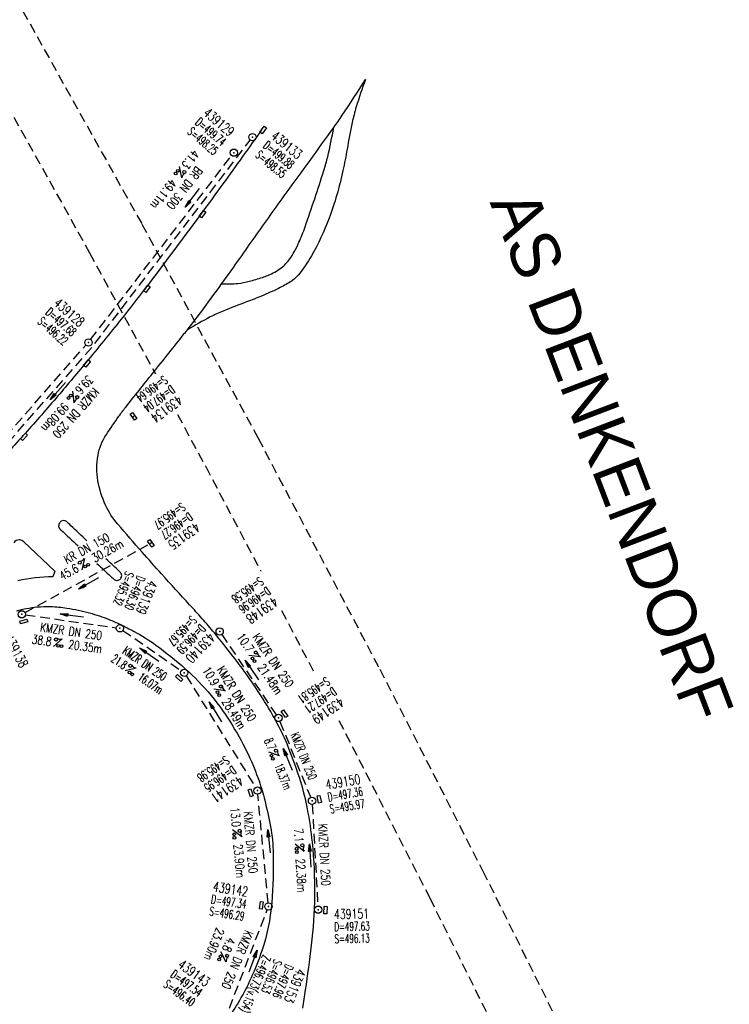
# Model space of a CAD drawing. Extents: x 459406 to 461721, y 413308 to 423218.
# Tile 254 of 256: x 460761 to 460907, y 421582 to 421784. Entities that reach past the tile are written whole.
import ezdxf
from ezdxf.enums import TextEntityAlignment as Align

# ---------------------------------------------------------------- set-up
doc = ezdxf.new("R2010")
doc.units = 0
doc.header["$LTSCALE"] = 2
doc.header["$MEASUREMENT"] = 0
for name, pattern in [('AUSGEZOGEN', [0]), ('GESTRICH-X2', [1.5, 1, -0.5]), ('STRICHPT-X3', [3, 1.5, -0.75, 0, -0.75])]:
    doc.linetypes.add(name, pattern=pattern)
doc.layers.get('0').update_dxf_attribs({"linetype": 'AUSGEZOGEN'})
for name, color, linetype in [('10', 7, 'CONTINUOUS'), ('ACHSE', 1, 'STRICHPT-X3'), ('FBR', 8, 'CONTINUOUS'), ('KANAL', 7, 'GESTRICH-X2'), ('NBS', 7, 'AUSGEZOGEN'), ('PFEIL', 7, 'CONTINUOUS'), ('SCHACHTNR', 6, 'CONTINUOUS'), ('SCHRIFT', 7, 'AUSGEZOGEN'), ('SCHSYMBOL', 7, 'AUSGEZOGEN'), ('TEXTO', 4, 'CONTINUOUS'), ('TEXTU', 4, 'CONTINUOUS')]:
    doc.layers.add(name, color=color, linetype=linetype)
doc.styles.add('ROMANS', font='romans.shx', dxfattribs={"width": 0.8})
doc.styles.add('UNIR-O', font='unir_o.shx', dxfattribs={"height": 2.5})

# ---------------------------------------------------------------- blocks, each defined once
blk = doc.blocks.new('GST')
at = {"color": 0}
blk.add_circle((0, 0), 0.75, dxfattribs=at)
blk.add_point((0, 0), dxfattribs=at)
blk = doc.blocks.new('17')
blk.add_lwpolyline([(-0.76, -1.22), (0.75, -1.22), (0.75, -1.8), (-0.76, -1.8)], close=True)
blk.add_blockref('GST', (0, 0))
blk = doc.blocks.new('PROM')
blk.add_line((1.57, 1.82), (0.02, 0.02))
for centre, radius in [((0.32, 1.51), 0.317), ((0.94, 0.29), 0.283), ((1.64, 0.29), 0.283)]:
    blk.add_circle(centre, radius)
blk.add_arc((0.99, 2.68), 1.03, 239.1414, 303.3549)
blk = doc.blocks.new('PFEIL2')
at = {"color": 0}
for p, q in [((0.88, 0), (-2.4, -0.01)), ((0.88, -0.27), (0.88, 0.28)), ((0.88, 0.28), (2.43, 0.01)), ((0.91, 0.27), (0.88, 0.26)), ((0.97, 0.26), (0.88, 0.25)), ((1.02, 0.25), (0.88, 0.23)), ((1.07, 0.24), (0.88, 0.21)), ((1.13, 0.23), (0.88, 0.19)), ((1.18, 0.22), (0.88, 0.17)), ((1.24, 0.21), (0.88, 0.15)), ((1.29, 0.21), (0.88, 0.14)), ((1.34, 0.2), (0.88, 0.12)), ((1.4, 0.19), (0.88, 0.1)), ((1.45, 0.18), (0.88, 0.08)), ((1.51, 0.17), (0.88, 0.06)), ((1.56, 0.16), (0.88, 0.04)), ((1.61, 0.15), (0.88, 0.02)), ((1.67, 0.14), (0.88, 0.01)), ((1.72, 0.13), (0.88, -0.01)), ((1.78, 0.12), (0.88, -0.03)), ((1.83, 0.11), (0.88, -0.05)), ((1.88, 0.1), (0.88, -0.07)), ((1.94, 0.09), (0.88, -0.09)), ((2.05, 0.08), (0.88, -0.12)), ((1.99, 0.08), (0.88, -0.11)), ((2.1, 0.07), (0.88, -0.14)), ((2.15, 0.06), (0.88, -0.16)), ((2.21, 0.05), (0.88, -0.18)), ((2.26, 0.04), (0.88, -0.2)), ((2.32, 0.03), (0.88, -0.22)), ((2.37, 0.02), (0.88, -0.23)), ((2.42, 0.01), (0.88, -0.25)), ((2.43, 0.01), (0.88, -0.27))]:
    blk.add_line(p, q, dxfattribs=at)
blk = doc.blocks.new('10')
blk.add_blockref('GST', (0, 0))
blk = doc.blocks.new('13')
blk.add_lwpolyline([(0.76, 1.22), (-0.75, 1.22), (-0.75, 1.8), (0.76, 1.8)], close=True)
at = {"rotation": 180}
blk.add_blockref('GST', (0, 0), dxfattribs=at)
blk = doc.blocks.new('30')
at = {"color": 0}
for p, q in [((-0.75, -0.29), (-0.75, 0.29)), ((-0.75, 0.29), (0.75, 0.29)), ((0.75, 0.29), (0.75, -0.29)), ((0.75, -0.29), (-0.75, -0.29))]:
    blk.add_line(p, q, dxfattribs=at)
blk.add_point((0, 0), dxfattribs=at)
blk = doc.blocks.new('30S')
at = {"color": 0}
for p, q in [((-0.75, -0.58), (-0.75, 0)), ((-0.75, 0), (0.75, 0)), ((0.75, 0), (0.75, -0.58)), ((0.75, -0.58), (-0.75, -0.58))]:
    blk.add_line(p, q, dxfattribs=at)
blk.add_point((0, 0), dxfattribs=at)

msp = doc.modelspace()

# ---------------------------------------------------------------- linework, layer by layer
at = {"layer": 'ACHSE', "flags": 128}
msp.add_lwpolyline([(459426.66, 423071.8), (459434.7, 423063.96, 0.000009), (459443.64, 423055.23, -0.000014), (459452.58, 423046.49), (459470.47, 423029.03), (459488.36, 423011.57, 0.000028), (459497.3, 423002.83, -0.000019), (459506.25, 422994.1, -0.00001), (459515.19, 422985.37, 0.00001), (459524.14, 422976.64, 0.000005), (459533.08, 422967.9, -0.000014), (459542.03, 422959.17), (459559.91, 422941.71), (459577.8, 422924.24, 0.000014), (459586.74, 422915.51, -0.000007), (459595.69, 422906.78, -0.000007), (459604.63, 422898.05, 0.000014), (459613.58, 422889.31), (459631.47, 422871.85), (459649.35, 422854.38), (459667.24, 422836.92), (459685.13, 422819.45, 0.000014), (459694.07, 422810.72, -0.000007), (459703.02, 422801.99), (459720.91, 422784.53, 0.000016), (459724.89, 422780.63, -0.000005), (459728.88, 422776.74, -0.000854), (459731.57, 422774.11, -0.000319), (459738.76, 422767.03, -0.002071), (459745.75, 422760.08, -0.001348), (459756.42, 422749.33, -0.001735), (459764.66, 422740.93, -0.001541), (459773.86, 422731.42, -0.001535), (459782.49, 422722.39, -0.001533), (459791.08, 422713.29, -0.001538), (459799.62, 422704.14, -0.001542), (459808.08, 422694.96, -0.001544), (459816.48, 422685.73, -0.001539), (459824.84, 422676.42, -0.001534), (459833.15, 422667.06, -0.001539), (459841.38, 422657.67, -0.001538), (459850.2, 422647.48, -0.001798), (459857.69, 422638.72, -0.001274), (459867.54, 422627.04, -0.002004), (459873.76, 422619.57, -0.000175), (459878.95, 422613.28, -0.000644), (459880.36, 422611.57, -0.000005), (459885, 422605.91, 0.000011), (459889.63, 422600.26), (459905.49, 422580.93, -0.000007), (459913.42, 422571.26, 0.000013), (459921.34, 422561.6), (459937.2, 422542.27), (459953.05, 422522.94, -0.000013), (459960.98, 422513.28, 0.000013), (459968.91, 422503.61), (459984.76, 422484.28), (460000.62, 422464.95), (460016.47, 422445.62, -0.000013), (460024.4, 422435.96, 0.000013), (460032.33, 422426.29), (460048.18, 422406.97), (460064.04, 422387.64), (460079.89, 422368.31, -0.000013), (460087.82, 422358.64, 0.000013), (460095.75, 422348.98), (460111.6, 422329.65), (460127.46, 422310.32, -0.000007), (460128.88, 422308.58, -0.000001), (460143.31, 422290.99, -0.000002), (460151.24, 422281.32, 0.000015), (460159.17, 422271.66), (460175.02, 422252.33), (460190.88, 422233, -0.000013), (460198.81, 422223.34, 0.000013), (460206.73, 422213.67), (460222.59, 422194.34), (460238.44, 422175.01), (460254.3, 422155.68, -0.000013), (460262.23, 422146.02, 0.000006), (460270.15, 422136.35, 0.000006), (460286.01, 422117.03, -0.000004), (460301.86, 422097.7, -0.000002), (460317.72, 422078.37, 0.000003), (460333.57, 422059.04, 0.000003), (460349.43, 422039.71, -0.000003), (460365.28, 422020.38, -0.000003), (460381.14, 422001.05, 0.000002), (460396.99, 421981.72, 0.000004), (460412.85, 421962.39, -0.000004), (460428.7, 421943.06, -0.00001), (460444.56, 421923.73, 0.000007), (460460.41, 421904.4, 0.000007), (460476.27, 421885.08, -0.000009), (460492.12, 421865.75, -0.000004), (460500.05, 421856.08, 0.000013), (460507.98, 421846.42), (460523.83, 421827.09), (460539.69, 421807.76, -0.000013), (460547.61, 421798.09, 0.000013), (460555.54, 421788.43), (460571.4, 421769.1), (460587.25, 421749.77, -0.000006), (460593.29, 421742.41, -0.000005), (460600.58, 421733.52, -0.000221), (460600.79, 421733.26, -0.00002), (460603.1, 421730.44, -0.001396), (460609.31, 421722.81, -0.000905), (460618.83, 421711.01, -0.001598), (460625.68, 421702.42, -0.001252), (460634.36, 421691.41, -0.001248), (460642.05, 421681.57, -0.001247), (460649.7, 421671.67, -0.001249), (460657.3, 421661.73, -0.001252), (460664.84, 421651.78, -0.001254), (460672.33, 421641.77, -0.001254), (460679.77, 421631.73, -0.001248), (460687.16, 421621.65, -0.001247), (460694.51, 421611.53, -0.001248), (460701.8, 421601.38, -0.001248), (460709.04, 421591.19, -0.001255), (460716.23, 421580.97, -0.001255), (460723.37, 421570.71, -0.001253), (460730.46, 421560.4, -0.001254), (460737.49, 421550.08, -0.001245), (460744.47, 421539.73, -0.001241), (460751.41, 421529.31, -0.001249), (460758.31, 421518.84, -0.001258), (460765.12, 421508.4, -0.001258), (460771.86, 421497.94, -0.001248), (460778.61, 421487.36, -0.001243), (460785.3, 421476.76, -0.00125), (460791.9, 421466.18, -0.001256), (460798.46, 421455.55, -0.001254), (460804.97, 421444.87, -0.00125), (460811.43, 421434.16, -0.001251), (460817.84, 421423.43, -0.001246), (460824.18, 421412.67, -0.001245), (460830.48, 421401.87, -0.001251), (460836.73, 421391.03, -0.001252), (460842.91, 421380.18, -0.001256), (460849.04, 421369.28, -0.001256), (460855.12, 421358.36, -0.001246), (460861.13, 421347.43, -0.001241), (460867.11, 421336.42, -0.001247), (460873.04, 421325.39, -0.001253), (460878.89, 421314.37, -0.001261), (460884.68, 421303.32, -0.001257), (460890.44, 421292.2, -0.001248), (460896.13, 421281.06, -0.00125), (460901.76, 421269.91, -0.001246), (460907.35, 421258.72, -0.001246), (460912.87, 421247.52, -0.001249), (460918.33, 421236.28, -0.001248), (460923.75, 421225.01, -0.001253), (460929.1, 421213.72, -0.001251), (460934.41, 421202.39, -0.001254), (460939.65, 421191.04, -0.001255), (460944.83, 421179.67, -0.001251), (460949.96, 421168.27, -0.001252), (460955.03, 421156.85, -0.001247), (460960.05, 421145.4, -0.001247), (460965, 421133.92, -0.001248), (460969.9, 421122.43, -0.001246), (460974.75, 421110.9, -0.001255), (460979.54, 421099.33, -0.00126), (460984.26, 421087.78, -0.001252), (460988.91, 421076.22, -0.001243), (460993.53, 421064.56, -0.001243), (460998.11, 421052.87, -0.001254), (461002.58, 421041.26, -0.001259), (461007, 421029.6, -0.001252), (461011.39, 421017.86, -0.001245), (461015.72, 421006.11, -0.001249), (461019.97, 420994.38, -0.00125), (461024.17, 420982.61, -0.001249), (461028.31, 420970.81, -0.00125), (461032.39, 420959.01, -0.001248), (461036.42, 420947.16, -0.001254), (461040.39, 420935.29, -0.001259), (461044.29, 420923.43, -0.001252), (461048.13, 420911.58, -0.001245), (461051.92, 420899.63, -0.001244), (461055.66, 420887.66, -0.001252), (461059.32, 420875.75, -0.001256), (461062.91, 420863.81, -0.001249), (461066.47, 420851.79, -0.001248), (461069.97, 420839.76, -0.001254), (461073.39, 420827.77, -0.001253), (461076.75, 420815.75, -0.001249), (461080.06, 420803.67, -0.001247), (461083.31, 420791.58, -0.001252), (461086.49, 420779.52, -0.001251), (461089.61, 420767.44, -0.001245), (461092.68, 420755.29, -0.001248), (461095.69, 420743.15, -0.001251), (461098.63, 420731.01, -0.001257), (461101.69, 420718.09, -0.001425), (461104.33, 420706.67, -0.001081), (461107.66, 420691.93, -0.001652), (461109.79, 420682.28, -0.000251), (461111.91, 420672.48, -0.000696), (461112.67, 420668.95, -0.000002), (461114.48, 420660.43, -0.000008), (461115.03, 420657.83), (461120.24, 420633.38), (461125.45, 420608.93), (461130.65, 420584.48), (461135.85, 420560.02, -0.000004), (461138.46, 420547.8, 0.000004), (461141.06, 420535.57), (461146.27, 420511.12), (461151.47, 420486.67), (461161.88, 420437.76)], format="xyb", dxfattribs=at)
at = {"layer": 'FBR'}
for q in [(460762.05, 421677.08), (460768.07, 421669.9)]:
    msp.add_line((460768.44, 421671.06), q, dxfattribs=at)
at = {"layer": 'FBR', "flags": 128}
for points in [[(460141.77, 422289.72, -0.000002), (460149.69, 422280.06, 0.000015), (460157.62, 422270.39), (460173.48, 422251.06), (460189.33, 422231.73, -0.000013), (460197.26, 422222.07, 0.000013), (460205.19, 422212.4), (460221.04, 422193.07), (460236.9, 422173.75), (460252.75, 422154.42, -0.000013), (460260.68, 422144.75, 0.000006), (460268.61, 422135.09, 0.000006), (460284.46, 422115.76, -0.000004), (460300.32, 422096.43, -0.000002), (460316.17, 422077.1, 0.000003), (460332.03, 422057.77, 0.000003), (460347.88, 422038.44, -0.000003), (460363.74, 422019.11, -0.000003), (460379.59, 421999.78, 0.000002), (460395.45, 421980.45, 0.000004), (460411.3, 421961.12, -0.000004), (460427.16, 421941.79, -0.000003), (460432.27, 421935.56, 0.000007)], [(460156.65, 422301.93, -0.000002), (460164.58, 422292.26, 0.000015), (460172.51, 422282.6), (460187.3, 422264.56)], [(460832.27, 421771.95, 0.013148), (460830.38, 421766.36, 0.02328), (460829.55, 421763.13, 0.009349), (460828.51, 421757.67, -0.011616), (460827.66, 421753.27, -0.035006), (460824.79, 421743.48, -0.04192), (460821.17, 421735.76, -0.039324), (460818.48, 421731.84, -0.087302), (460816.86, 421730.42, -0.021697), (460814.42, 421729.1, -0.015778), (460810.95, 421727.53, -0.008791), (460807.85, 421726.31, 0.005647), (460803.03, 421724.44, 0.025575), (460800.4, 421723.23, 0.013718), (460795.68, 421720.59)], [(460802.72, 421730.01, 0.030225), (460806.04, 421730.13, 0.041627), (460808.41, 421730.56, 0.009867), (460811.1, 421731.35, 0.022586), (460812.25, 421731.76, 0.063759), (460814.98, 421733.33, 0.078708), (460816.75, 421735.16, 0.02644), (460817.64, 421736.6, 0.020445), (460818.62, 421738.57, 0.021671), (460819.87, 421741.73, 0.006036), (460823.75, 421753.32, 0.020873), (460824.52, 421756.12, 0.009863), (460825.78, 421762.13)], [(460760.57, 421662.9, -0.039745), (460764.77, 421663.68, -0.035306), (460767.58, 421663.78, -0.029605), (460770.91, 421663.45, -0.026795), (460775.58, 421662.46, -0.030222), (460779.6, 421661.11, -0.015687), (460781.8, 421660.14, -0.011402), (460784.76, 421658.65, -0.034665), (460789.23, 421655.83, -0.023771), (460795.24, 421651, -0.037816), (460800.56, 421645.5, -0.037522), (460805.04, 421639.21, -0.024628), (460808.23, 421633.29, -0.028814), (460810.41, 421627.96, -0.020834), (460811.58, 421624.02, -0.015422), (460812.77, 421618.59, -0.042546), (460813.33, 421613.03, -0.023507), (460813.01, 421602.94, -0.061777), (460810.98, 421593.08, -0.052118), (460806.02, 421582.24, -0.058719), (460800.55, 421575.07, -0.060777)]]:
    msp.add_lwpolyline(points, format="xyb", dxfattribs=at)
at = {"layer": 'FBR'}
for points in [[(460819.39, 421581.3, 0.009803), (460819.99, 421585.05, 0.004014), (460821.21, 421594.23, 0.029024), (460821.88, 421604.35, 0.026704), (460821.38, 421615.36, 0.023088), (460820.38, 421622.2, 0.02786), (460818.98, 421627.76, 0.020077), (460816.42, 421634.95, 0.028873), (460814.16, 421639.75, 0.006124), (460812.34, 421643, 0.011331), (460811.29, 421644.72, 0.011498), (460808.12, 421649.45, 0.012631), (460805.03, 421653.61, 0.006084), (460801.23, 421658.35, 0.009624), (460798.73, 421661.27, 0.003501), (460796.14, 421664.13, -0.001578), (460790.38, 421670.46, -0.003258), (460786.37, 421674.95, -0.002572), (460781.36, 421680.71, -0.071332), (460778.87, 421684.59, -0.062479), (460777.31, 421689.61, -0.08995), (460777.32, 421694.81, -0.101202), (460779.05, 421699.1, -0.007268), (460781.61, 421702.85, -0.014844), (460782.95, 421704.63, -0.000719), (460788.57, 421711.66, 0.001194), (460791.95, 421715.89, 0.00015), (460794.85, 421719.54, 0.000518), (460795.68, 421720.59, 0.006765), (460798.44, 421724.17, 0.004213), (460802.72, 421730.01, 0.002789), (460806.46, 421735.25, -0.001662), (460812.72, 421744.07, -0.001924), (460816.01, 421748.64, 0.00065), (460825.78, 421762.13, 0.010529), (460827.52, 421764.64, 0.003695), (460832.27, 421771.95)], [(460811.01, 421761.77, -0.002199), (460802.99, 421750.54, -0.004055), (460798.56, 421744.51, -0.000122), (460787.61, 421729.84, -0.002631), (460787.1, 421729.17, -0.005709), (460782.14, 421722.83, -0.003971), (460774.83, 421713.85, -0.004874), (460768.7, 421706.57, -0.004501), (460761.9, 421698.82, -0.00563), (460755.28, 421691.56, -0.005463), (460748.28, 421684.23, -0.005526), (460740.63, 421676.55, -0.007262), (460734.66, 421670.85, -0.00345), (460727.02, 421663.88, -0.003535), (460719.47, 421657.17, -0.001341), (460710.34, 421649.23, -0.00552), (460708.09, 421647.33), (460699.26, 421640.02)], [(460774.99, 421677.29, -0.001047), (460771.73, 421680.37, 0.003802), (460770.83, 421681.21, 0.175273), (460770.33, 421681.42, 0.152672), (460769.75, 421681.27, 0.057412), (460769.6, 421681.15, 0.045307), (460769.46, 421680.98, 0.144232), (460769.22, 421680.26, 0.209194), (460769.42, 421679.76, 0.006439), (460769.69, 421679.51, 0.000454), (460773.22, 421676.21, 0.000869)], [(460775.02, 421677.26, -0.000011), (460774.99, 421677.29, -0.001047)], [(460777.11, 421672.6, 0.000373), (460779.92, 421669.99, 0.007809), (460780.66, 421669.33, 0.208332), (460781.27, 421669.14, 0.181432), (460781.91, 421669.46, 0.186177), (460782.19, 421670.16, 0.206225), (460781.93, 421670.78, 0.004673), (460780.13, 421672.48, -0.000373), (460778.96, 421673.57, -0.001047)]]:
    msp.add_lwpolyline(points, format="xyb", dxfattribs=at)
for centre, radius, start, end in [((460761.1, 421676.1), 1.35, 84.9122, 144.9111), ((460761.1, 421676.07), 1.38, 46.7131, 84.9122), ((460768.82, 421631.26), 38.64, 91.1141, 101.9344)]:
    msp.add_arc(centre, radius, start, end, dxfattribs=at)
at = {"layer": 'KANAL'}
for p, q in [((460775.81, 421718.59), (460804.78, 421756.38)), ((460746.5, 421685.28), (460774.84, 421717.44)), ((460762.34, 421662.53), (460787.53, 421676.41)), ((460762.44, 421662.06), (460781.09, 421659.41)), ((460782.44, 421658.88), (460794.44, 421650.59)), ((460802.75, 421658.03), (460813.97, 421641.5)), ((460795.44, 421649.53), (460809.72, 421626.62)), ((460814.69, 421640.19), (460821.03, 421624.56)), ((460812.29, 421602.94), (460810.17, 421625.25)), ((460821.34, 421623.12), (460822.5, 421602.28)), ((460804.31, 421581.31), (460812.09, 421601.5))]:
    msp.add_line(p, q, dxfattribs=at)
at = {"layer": 'KANAL', "flags": 128}
msp.add_lwpolyline([(460747, 421683.91), (460776.28, 421717.25), (460808.59, 421759.56)], dxfattribs=at)
at = {"layer": 'NBS', "linetype": 'GESTRICH-X2'}
for p, q in [((460761.88, 421786.02), (460786.34, 421742.3)), ((460751.24, 421779.95), (460775.6, 421736.38)), ((460786.34, 421742.3), (460810.23, 421698.31)), ((460775.6, 421736.38), (460789.12, 421711.52)), ((460793.63, 421703.23), (460799.45, 421692.51)), ((460810.23, 421698.31), (460835.22, 421650.9)), ((460799.45, 421692.51), (460810.76, 421671.05)), ((460815.04, 421662.94), (460821.98, 421649.76)), ((460835.22, 421650.9), (460856.42, 421609.44)), ((460826.84, 421640.39), (460845.5, 421603.93)), ((460856.42, 421609.44), (460878.69, 421564.59)), ((460845.5, 421603.93), (460867.68, 421559.21))]:
    msp.add_line(p, q, dxfattribs=at)

# ---------------------------------------------------------------- block references
at = {"layer": '10'}
for p, rotation in [((460811.01, 421761.77), 54.41307753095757), ((460798.56, 421744.51), 53.97458751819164), ((460787.1, 421729.17), 53.58251703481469), ((460774.83, 421713.85), 50.23624554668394), ((460761.9, 421698.82), 48.05011768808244)]:
    msp.add_blockref('30S', p, dxfattribs=dict(at, rotation=rotation))
at = {"layer": 'PFEIL'}
for p, rotation in [((460796.7, 421747.68), 232.5087), ((460769.07, 421708), 228.2525711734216), ((460775.42, 421668.59), 208.8233999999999), ((460771.95, 421661.97), 171.8719), ((460787.87, 421653.91), 145.3951), ((460808.93, 421650.73), 124.2295), ((460801.43, 421642.15), 121.8926), ((460816.31, 421632.4), 112.076), ((460812.44, 421615.58), 95.44650906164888), ((460820.93, 421612.64), 93.20449999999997), ((460809.18, 421590.94), 68.8922)]:
    msp.add_blockref('PFEIL2', p, dxfattribs=dict(at, rotation=rotation))
at = {"layer": 'SCHSYMBOL'}
for name, p, rotation in [('10', (460809.08, 421760.15), 306.9726), ('10', (460805.24, 421756.96), 306.9675), ('10', (460775.35, 421717.99), 306.6806), ('30', (460784.63, 421702.82), 306.294), ('30', (460788.19, 421676.76), 305.7873), ('17', (460761.68, 421662.17), 15.23400210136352), ('10', (460781.83, 421659.3), 305.5569), ('10', (460802.32, 421658.65), 305.2841), ('17', (460795.05, 421650.17), 316.1638097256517), ('13', (460814.4, 421640.89), 304.8134), ('17', (460810.1, 421625.98), 288.6024967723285), ('13', (460821.3, 421623.87), 282.8665485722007), ('17', (460812.36, 421602.19), 262.2791771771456), ('13', (460822.56, 421601.53), 267.0712355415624)]:
    msp.add_blockref(name, p, dxfattribs=dict(at, rotation=rotation))
at = {"layer": 'TEXTU'}
for p, rotation in [((460794.05, 421754.15), 232.5086999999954), ((460772.13, 421708.01), 228.2525711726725), ((460774.02, 421671.3), 28.8234), ((460768.16, 421655.56), 351.8719), ((460808.31, 421653.74), 304.2295), ((460782.85, 421650.54), 325.3951), ((460801.11, 421646.83), 301.8926), ((460812.37, 421633.91), 292.076), ((460804.91, 421617.91), 274.9234616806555), ((460817.8, 421614.97), 273.2045), ((460802.58, 421592.93), 247.3234616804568)]:
    msp.add_blockref('PROM', p, dxfattribs=dict(at, rotation=rotation))

# ---------------------------------------------------------------- texts
at = {"layer": 'SCHACHTNR', "style": 'ROMANS'}
for s, height, rotation, width, p in [('439129', 2, 319.6528, 0.7, (460798.79, 421764.81)), ('D=499.74', 1.8, 319.6528, 0.6, (460797.16, 421762.9)), ('S=498.25', 1.8, 319.6528, 0.6, (460795.54, 421761)), ('439133', 2, 320.6377, 0.7, (460812.68, 421760.04)), ('D=499.88', 1.8, 320.6377, 0.6, (460811.09, 421758.11)), ('S=498.55', 1.8, 320.6377, 0.6, (460809.51, 421756.18)), ('439128', 2, 318.708, 0.7, (460768.05, 421725.79)), ('D=497.68', 1.8, 318.708, 0.6, (460766.4, 421723.91)), ('S=496.22', 1.8, 318.708, 0.6, (460764.75, 421722.05)), ('S=496.64', 1.8, 216.294, 0.6, (460790.78, 421711.31)), ('D=497.04', 1.8, 216.294, 0.6, (460792.28, 421709.31)), ('439134', 2, 216.294, 0.7, (460793.75, 421707.28)), ('S=495.97', 1.8, 215.7873, 0.6, (460794.44, 421685.22)), ('D=496.27', 1.8, 215.7873, 0.6, (460795.91, 421683.19)), ('439135', 2, 215.7873, 0.7, (460797.34, 421681.16)), ('S=495.32', 1.8, 248.5663, 0.6, (460783.04, 421671.17)), ('D=496.30', 1.8, 248.5663, 0.6, (460785.38, 421670.27)), ('439139', 2, 248.5663, 0.7, (460787.69, 421669.35)), ('S=495.58', 1.8, 215.2841, 0.6, (460810.5, 421669.95)), ('D=496.96', 1.8, 215.2841, 0.6, (460811.97, 421667.92)), ('439148', 2, 215.2841, 0.7, (460813.41, 421665.89)), ('S=495.67', 1.8, 226.7233, 0.6, (460796.47, 421662.03)), ('D=496.59', 1.8, 226.7233, 0.6, (460798.29, 421660.3)), ('439140', 2, 226.7233, 0.7, (460800.1, 421658.6)), ('439138', 2, 298.5989, 0.7, (460757.89, 421657.31)), ('S=495.81', 1.8, 214.8134, 0.6, (460824.14, 421649.38)), ('D=497.21', 1.8, 214.8134, 0.6, (460825.54, 421647.31)), ('439149', 2, 214.8134, 0.7, (460826.98, 421645.25)), ('S=495.98', 1.8, 214.5979, 0.6, (460803.48, 421633.2)), ('D=496.95', 1.8, 214.5979, 0.6, (460804.89, 421631.17)), ('439141', 2, 214.5979, 0.7, (460806.29, 421629.1)), ('439150', 2, 9.8482, 0.7, (460824.27, 421626.18)), ('D=497.36', 1.8, 9.8482, 0.6, (460824.7, 421623.72)), ('S=495.97', 1.8, 9.8482, 0.6, (460825.12, 421621.26)), ('439142', 2, 351.1598, 0.7, (460800.86, 421605.3)), ('D=497.34', 1.8, 351.1598, 0.6, (460800.49, 421602.83)), ('S=496.29', 1.8, 351.1598, 0.6, (460800.11, 421600.36)), ('439151', 2, 1.233, 0.7, (460825.84, 421599.6)), ('D=497.63', 1.8, 1.233, 0.6, (460825.9, 421597.11)), ('S=496.13', 1.8, 1.233, 0.6, (460825.94, 421594.63)), ('Z=496.73(v.154)', 1.8, 247.9448, 0.6, (460811.23, 421592.39)), ('S=496.53', 1.8, 247.9448, 0.6, (460813.53, 421591.46)), ('D=497.54', 1.8, 323.9431, 0.6, (460792.06, 421587.82)), ('439143', 2, 323.9431, 0.7, (460793.56, 421589.83)), ('D=497.96', 1.8, 247.9448, 0.6, (460815.87, 421590.52)), ('439153', 2, 247.9448, 0.7, (460818.19, 421589.57)), ('S=496.40', 1.8, 323.9431, 0.6, (460790.61, 421585.79))]:
    msp.add_text(s, height=height, rotation=rotation, dxfattribs=dict(at, width=width)).set_placement(p)
at = {"layer": 'SCHRIFT', "style": 'UNIR-O'}
msp.add_text('AS DENKENDORF', height=10, rotation=290.848, dxfattribs=at).set_placement((460857.77, 421746.79))
at = {"layer": 'TEXTO', "style": 'ROMANS'}
for s, rotation, width, p in [('BR DN 300', 232.5087, 0.75, (460794.4, 421750.26)), ('KMZR DN 250', 228.2526, 0.75, (460772.11, 421704.1)), ('KR DN 150', 28.8234, 0.75, (460775.42, 421674.92)), ('KMZR DN 250', 351.8719, 0.75, (460771.68, 421657.78)), ('KMZR DN 250', 304.2295, 0.75, (460812.57, 421652.22)), ('KMZR DN 250', 325.3951, 0.6, (460786.44, 421651.33)), ('KMZR DN 250', 301.8926, 0.75, (460805.03, 421645.41)), ('KMZR DN 250', 292.076, 0.6, (460818.78, 421632.75)), ('KMZR DN 250', 274.9235, 0.75, (460807.8, 421615.28)), ('KMZR DN 250', 273.2045, 0.75, (460822.94, 421612.75)), ('KMZR DN 250', 247.3162, 0.75, (460805.14, 421591.6))]:
    msp.add_text(s, height=1.8, rotation=rotation, dxfattribs=dict(at, width=width)).set_placement(p, align=Align.CENTER)
at = {"layer": 'TEXTU', "style": 'ROMANS'}
for s, rotation, width, p in [('41.3', 232.5087, 0.75, (460796.84, 421757.76)), ('49.11m', 232.5087, 0.75, (460792.21, 421751.76)), ('39.6', 228.2526, 0.75, (460775.18, 421711.42)), ('99.08m', 228.2526, 0.75, (460770.14, 421705.77)), ('30.26m', 28.8234, 0.75, (460776.66, 421672.76)), ('45.6', 28.8234, 0.75, (460770, 421669.1)), ('38.8', 351.8719, 0.75, (460763.63, 421656.21)), ('10.7', 304.2295, 0.75, (460805.72, 421657.51)), ('20.35m', 351.8719, 0.75, (460771.13, 421655.15)), ('21.8', 325.3951, 0.6, (460779.84, 421652.62)), ('21.48m', 304.2295, 0.75, (460810, 421651.26)), ('16.07m', 325.3951, 0.6, (460785.34, 421648.84)), ('10.9', 301.8926, 0.75, (460798.69, 421650.71)), ('28.49m', 301.8926, 0.75, (460802.69, 421644.27)), ('8.7', 292.076, 0.6, (460811.42, 421636.29)), ('18.37m', 292.076, 0.6, (460813.51, 421631.13)), ('13.0', 274.9235, 0.75, (460804.52, 421622.48)), ('7.1', 273.2045, 0.75, (460817.62, 421618.19)), ('23.90m', 274.9235, 0.75, (460805.18, 421614.91)), ('22.38m', 273.2045, 0.75, (460817.97, 421611.97)), ('23.90m', 247.3235, 0.75, (460801.69, 421597.95)), ('4.8', 247.3235, 0.75, (460803.91, 421596.01))]:
    msp.add_text(s, height=1.8, rotation=rotation, dxfattribs=dict(at, width=width)).set_placement(p)

doc.saveas('drawing.dxf')
